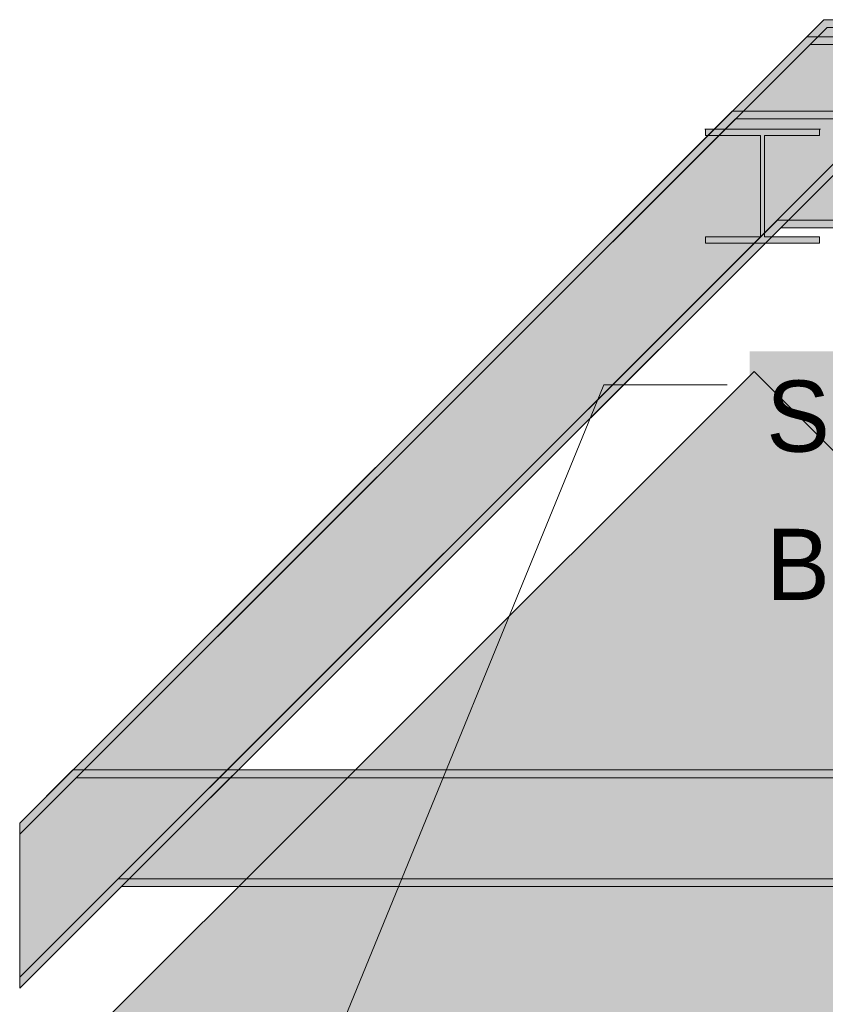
# Model space of a CAD drawing. Header units: millimetres. Extents: x 17 to 413, y 4 to 292.
# Tile 18 of 207: x 45 to 59, y 189 to 206. Entities that reach past the tile are written whole.
import ezdxf

# ---------------------------------------------------------------- set-up
doc = ezdxf.new("R2010")
doc.units = ezdxf.units.MM
for name, color, linetype in [('FILL-WHITE', 7, 'Continuous'), ('LINE-CORE', 7, 'Continuous'), ('LINE-INK', 7, 'Continuous'), ('TEXT-INK', 7, 'Continuous')]:
    doc.layers.add(name, color=color, linetype=linetype)

msp = doc.modelspace()

# ---------------------------------------------------------------- hatches: boundary and pattern name
at = {"layer": 'FILL-WHITE', "true_color": 0xffffff}
h = msp.add_hatch(color=7, dxfattribs=at)
h.dxf.hatch_style = 1
h.paths.add_polyline_path([(59.167, 206.292), (84.342, 206.292), (84.342, 206.154), (59.225, 206.154), (44.825, 191.754), (44.825, 191.95)])
h = msp.add_hatch(color=7, dxfattribs=at)
h.dxf.hatch_style = 1
h.paths.add_polyline_path([(59.167, 206.292), (59.166, 206.292), (59.167, 206.292), (59.167, 206.292), (84.342, 206.292), (84.342, 206.154), (59.225, 206.154), (44.825, 191.754), (44.825, 191.95)])
h = msp.add_hatch(color=7, dxfattribs=at)
h.dxf.hatch_style = 1
h.paths.add_polyline_path([(59.167, 206.292), (89.562, 206.292), (89.562, 206.154), (59.225, 206.154), (44.825, 191.754), (44.825, 191.95)])
h = msp.add_hatch(color=7, dxfattribs=at)
h.dxf.hatch_style = 1
h.paths.add_polyline_path([(59.167, 206.292), (59.166, 206.292), (59.167, 206.292), (59.167, 206.292), (89.562, 206.292), (89.562, 206.154), (59.225, 206.154), (44.825, 191.754), (44.825, 191.95)])
h = msp.add_hatch(color=7, dxfattribs=at)
h.dxf.hatch_style = 1
h.paths.add_polyline_path([(59.225, 206.154), (84.342, 206.154), (84.342, 204.348), (59.972, 204.348), (44.825, 189.201), (44.825, 191.754)])
h = msp.add_hatch(color=7, dxfattribs=at)
h.dxf.hatch_style = 1
h.paths.add_polyline_path([(59.225, 206.154), (84.342, 206.154), (84.342, 204.348), (59.972, 204.348), (44.825, 189.201), (44.825, 191.754)])
h = msp.add_hatch(color=7, dxfattribs=at)
h.dxf.hatch_style = 1
h.paths.add_polyline_path([(59.225, 206.154), (89.562, 206.154), (89.562, 204.348), (59.972, 204.348), (44.825, 189.201), (44.825, 191.754)])
h = msp.add_hatch(color=7, dxfattribs=at)
h.dxf.hatch_style = 1
h.paths.add_polyline_path([(59.225, 206.154), (89.562, 206.154), (89.562, 204.348), (59.972, 204.348), (44.825, 189.201), (44.825, 191.754)])
h = msp.add_hatch(color=7, dxfattribs=at)
h.dxf.hatch_style = 1
h.paths.add_polyline_path([(58.863, 205.988), (84.342, 205.988), (84.342, 205.85), (58.921, 205.85), (44.825, 191.754), (44.825, 191.95)])
h = msp.add_hatch(color=7, dxfattribs=at)
h.dxf.hatch_style = 1
h.paths.add_polyline_path([(58.863, 205.988), (84.342, 205.988), (84.342, 205.85), (58.921, 205.85), (44.825, 191.754), (44.825, 191.95)])
h = msp.add_hatch(color=7, dxfattribs=at)
h.dxf.hatch_style = 1
h.paths.add_polyline_path([(58.862, 205.988), (58.863, 205.988), (58.863, 205.988)])
h = msp.add_hatch(color=7, dxfattribs=at)
h.dxf.hatch_style = 1
h.paths.add_polyline_path([(58.921, 205.85), (84.342, 205.85), (84.342, 204.044), (59.668, 204.044), (44.825, 189.201), (44.825, 191.754)])
h = msp.add_hatch(color=7, dxfattribs=at)
h.dxf.hatch_style = 1
h.paths.add_polyline_path([(58.921, 205.85), (84.342, 205.85), (84.342, 204.044), (59.668, 204.044), (44.825, 189.201), (44.825, 191.754)])
h = msp.add_hatch(color=7, dxfattribs=at)
h.dxf.hatch_style = 1
h.paths.add_polyline_path([(57.535, 204.66), (89.562, 204.66), (89.562, 204.522), (57.593, 204.522), (44.825, 191.754), (44.825, 191.95)])
h = msp.add_hatch(color=7, dxfattribs=at)
h.dxf.hatch_style = 1
h.paths.add_polyline_path([(57.535, 204.66), (57.534, 204.66), (57.535, 204.66), (57.535, 204.66), (89.562, 204.66), (89.562, 204.522), (57.593, 204.522), (44.825, 191.754), (44.825, 191.95)])
h = msp.add_hatch(color=7, dxfattribs=at)
h.dxf.hatch_style = 1
h.paths.add_polyline_path([(57.593, 204.522), (89.562, 204.522), (89.562, 202.716), (58.34, 202.716), (44.825, 189.201), (44.825, 191.754)])
h = msp.add_hatch(color=7, dxfattribs=at)
h.dxf.hatch_style = 1
h.paths.add_polyline_path([(57.593, 204.522), (89.562, 204.522), (89.562, 202.716), (58.34, 202.716), (44.825, 189.201), (44.825, 191.754)])
h = msp.add_hatch(color=7, dxfattribs=at)
h.dxf.hatch_style = 1
h.paths.add_polyline_path([(59.972, 204.348), (84.342, 204.348), (84.342, 204.21), (60.03, 204.21), (44.825, 189.005), (44.825, 189.201)])
h = msp.add_hatch(color=7, dxfattribs=at)
h.dxf.hatch_style = 1
h.paths.add_polyline_path([(59.972, 204.348), (59.971, 204.348), (59.972, 204.348), (59.972, 204.348), (84.342, 204.348), (84.342, 204.21), (60.03, 204.21), (44.825, 189.005), (44.825, 189.201)])
h = msp.add_hatch(color=7, dxfattribs=at)
h.dxf.hatch_style = 1
h.paths.add_polyline_path([(59.972, 204.348), (89.562, 204.348), (89.562, 204.21), (60.03, 204.21), (44.825, 189.005), (44.825, 189.201)])
h = msp.add_hatch(color=7, dxfattribs=at)
h.dxf.hatch_style = 1
h.paths.add_polyline_path([(59.972, 204.348), (59.971, 204.348), (59.972, 204.348), (59.972, 204.348), (89.562, 204.348), (89.562, 204.21), (60.03, 204.21), (44.825, 189.005), (44.825, 189.201)])
h = msp.add_hatch(color=7, dxfattribs=at)
h.dxf.hatch_style = 1
h.paths.add_polyline_path([(57.043, 204.338), (57.043, 204.338), (57.052, 204.337), (57.055, 204.336), (59.092, 204.336), (59.092, 204.223), (58.108, 204.223), (58.108, 202.417), (59.092, 202.417), (59.092, 202.304), (57.055, 202.304), (57.055, 202.417), (58.039, 202.417), (58.039, 204.223), (57.055, 204.223), (57.055, 204.336), (57.043, 204.337)])
h = msp.add_hatch(color=7, dxfattribs=at)
h.dxf.hatch_style = 1
h.paths.add_polyline_path([(57.043, 204.338), (57.043, 204.338), (57.052, 204.337), (57.055, 204.336), (59.092, 204.336), (59.092, 204.223), (58.108, 204.223), (58.108, 202.417), (59.092, 202.417), (59.092, 202.304), (57.055, 202.304), (57.055, 202.417), (58.039, 202.417), (58.039, 204.223), (57.055, 204.223), (57.055, 204.336), (57.043, 204.337)])
h = msp.add_hatch(color=7, dxfattribs=at)
h.dxf.hatch_style = 1
h.paths.add_polyline_path([(57.043, 204.338), (57.043, 204.338), (57.052, 204.337), (57.055, 204.336), (59.092, 204.336), (59.092, 204.223), (58.108, 204.223), (58.108, 202.417), (59.092, 202.417), (59.092, 202.304), (57.055, 202.304), (57.055, 202.417), (58.039, 202.417), (58.039, 204.223), (57.055, 204.223), (57.055, 204.336), (57.043, 204.337)])
h = msp.add_hatch(color=7, dxfattribs=at)
h.dxf.hatch_style = 1
h.paths.add_polyline_path([(57.055, 202.417), (58.039, 202.417), (58.039, 204.223), (57.055, 204.223), (57.055, 204.336), (59.092, 204.336), (59.092, 204.223), (58.108, 204.223), (58.108, 202.417), (59.092, 202.417), (59.092, 202.304), (57.055, 202.304)])
h = msp.add_hatch(color=7, dxfattribs=at)
h.dxf.hatch_style = 1
h.paths.add_polyline_path([(57.055, 202.417), (58.039, 202.417), (58.039, 204.223), (57.055, 204.223), (57.055, 204.336), (59.092, 204.336), (59.092, 204.223), (58.108, 204.223), (58.108, 202.417), (59.092, 202.417), (59.092, 202.304), (57.055, 202.304)])
h = msp.add_hatch(color=7, dxfattribs=at)
h.dxf.hatch_style = 1
h.paths.add_polyline_path([(57.055, 202.417), (58.039, 202.417), (58.039, 204.223), (57.055, 204.223), (57.055, 204.336), (59.092, 204.336), (59.092, 204.223), (58.108, 204.223), (58.108, 202.417), (59.092, 202.417), (59.092, 202.304), (57.055, 202.304)])
h = msp.add_hatch(color=7, dxfattribs=at)
h.dxf.hatch_style = 1
h.paths.add_polyline_path([(59.105, 204.338), (59.105, 204.338), (59.105, 204.337), (59.092, 204.336)])
h = msp.add_hatch(color=7, dxfattribs=at)
h.dxf.hatch_style = 1
h.paths.add_polyline_path([(59.105, 204.338), (59.105, 204.338), (59.105, 204.337), (59.092, 204.336)])
h = msp.add_hatch(color=7, dxfattribs=at)
h.dxf.hatch_style = 1
h.paths.add_polyline_path([(59.105, 204.338), (59.105, 204.338), (59.105, 204.337), (59.092, 204.336)])
h = msp.add_hatch(color=7, dxfattribs=at)
h.dxf.hatch_style = 1
h.paths.add_polyline_path([(59.668, 204.044), (84.342, 204.044), (84.342, 203.906), (59.726, 203.906), (44.825, 189.005), (44.825, 189.201)])
h = msp.add_hatch(color=7, dxfattribs=at)
h.dxf.hatch_style = 1
h.paths.add_polyline_path([(59.668, 204.044), (59.667, 204.044), (59.668, 204.044), (59.668, 204.044), (84.342, 204.044), (84.342, 203.906), (59.726, 203.906), (44.825, 189.005), (44.825, 189.201)])
h = msp.add_hatch(color=7, dxfattribs=at)
h.dxf.hatch_style = 1
h.paths.add_polyline_path([(58.34, 202.716), (89.562, 202.716), (89.562, 202.578), (58.398, 202.578), (44.825, 189.005), (44.825, 189.201)])
h = msp.add_hatch(color=7, dxfattribs=at)
h.dxf.hatch_style = 1
h.paths.add_polyline_path([(58.34, 202.716), (89.562, 202.716), (89.562, 202.578), (58.398, 202.578), (44.825, 189.005), (44.825, 189.201)])
h = msp.add_hatch(color=7, dxfattribs=at)
h.dxf.hatch_style = 1
h.paths.add_polyline_path([(58.339, 202.716), (58.34, 202.716), (58.34, 202.716)])
h = msp.add_hatch(color=7, dxfattribs=at)
h.dxf.hatch_style = 1
h.paths.add_polyline_path([(57.842, 194.98), (82.757, 194.98), (82.757, 200.372), (57.842, 200.372)])
h = msp.add_hatch(color=7, dxfattribs=at)
h.dxf.hatch_style = 1
h.paths.add_polyline_path([(57.922, 200.015), (74.666, 183.271), (74.666, 181.772), (44.825, 181.772), (44.825, 186.918)])
h = msp.add_hatch(color=7, dxfattribs=at)
h.dxf.hatch_style = 1
h.paths.add_polyline_path([(57.922, 200.015), (74.666, 183.271), (74.666, 181.772), (44.825, 181.772), (44.825, 186.918)])
h = msp.add_hatch(color=7, dxfattribs=at)
h.dxf.hatch_style = 1
h.paths.add_polyline_path([(45.775, 192.9), (89.562, 192.9), (89.562, 192.762), (45.833, 192.762), (44.825, 191.754), (44.825, 191.95)])
h = msp.add_hatch(color=7, dxfattribs=at)
h.dxf.hatch_style = 1
h.paths.add_polyline_path([(45.775, 192.9), (89.562, 192.9), (89.562, 192.762), (45.833, 192.762), (44.825, 191.754), (44.825, 191.95)])
h = msp.add_hatch(color=7, dxfattribs=at)
h.dxf.hatch_style = 1
h.paths.add_polyline_path([(45.774, 192.9), (45.775, 192.9), (45.775, 192.9)])
h = msp.add_hatch(color=7, dxfattribs=at)
h.dxf.hatch_style = 1
h.paths.add_polyline_path([(45.833, 192.762), (89.562, 192.762), (89.562, 190.956), (46.58, 190.956), (44.825, 189.201), (44.825, 191.754)])
h = msp.add_hatch(color=7, dxfattribs=at)
h.dxf.hatch_style = 1
h.paths.add_polyline_path([(45.833, 192.762), (89.562, 192.762), (89.562, 190.956), (46.58, 190.956), (44.825, 189.201), (44.825, 191.754)])
h = msp.add_hatch(color=7, dxfattribs=at)
h.dxf.hatch_style = 1
h.paths.add_polyline_path([(46.58, 190.956), (89.562, 190.956), (89.562, 190.818), (46.638, 190.818), (44.825, 189.005), (44.825, 189.201)])
h = msp.add_hatch(color=7, dxfattribs=at)
h.dxf.hatch_style = 1
h.paths.add_polyline_path([(46.58, 190.956), (89.562, 190.956), (89.562, 190.818), (46.638, 190.818), (44.825, 189.005), (44.825, 189.201)])
h = msp.add_hatch(color=7, dxfattribs=at)
h.dxf.hatch_style = 1
h.paths.add_polyline_path([(46.579, 190.956), (46.58, 190.956), (46.58, 190.956)])

# ---------------------------------------------------------------- linework, layer by layer
at = {"layer": 'LINE-CORE', "lineweight": 5}
for points in [[(59.167, 206.292), (84.342, 206.292), (84.342, 206.292), (84.342, 206.292), (84.342, 206.292), (84.342, 206.154), (59.225, 206.154), (44.825, 191.754), (44.825, 191.95)], [(59.167, 206.292), (59.166, 206.292), (59.167, 206.292), (59.167, 206.292), (84.342, 206.292), (84.342, 206.154), (59.225, 206.154), (44.825, 191.754), (44.825, 191.95)], [(59.167, 206.292), (89.562, 206.292), (89.562, 206.292), (89.562, 206.154), (59.225, 206.154), (44.825, 191.754), (44.825, 191.95)], [(59.167, 206.292), (59.166, 206.292), (59.167, 206.292), (59.167, 206.292), (89.562, 206.292), (89.562, 206.154), (59.225, 206.154), (44.825, 191.754), (44.825, 191.95)], [(59.225, 206.154), (84.342, 206.154), (84.342, 206.154), (84.342, 204.348), (59.972, 204.348), (44.825, 189.201), (44.825, 191.754)], [(59.225, 206.154), (84.342, 206.154), (84.342, 204.348), (59.972, 204.348), (44.825, 189.201), (44.825, 191.754)], [(59.225, 206.154), (89.562, 206.154), (89.562, 204.348), (59.972, 204.348), (44.825, 189.201), (44.825, 191.754)], [(59.225, 206.154), (59.225, 206.154), (89.562, 206.154), (89.562, 204.348), (59.972, 204.348), (44.825, 189.201), (44.825, 191.754)], [(58.863, 205.988), (84.342, 205.988), (84.342, 205.988), (84.342, 205.85), (58.921, 205.85), (44.825, 191.754), (44.825, 191.95)], [(58.863, 205.988), (84.342, 205.988), (84.342, 205.85), (58.921, 205.85), (44.825, 191.754), (44.825, 191.95)], [(58.862, 205.988), (58.863, 205.988), (58.863, 205.988)], [(58.921, 205.85), (58.921, 205.85), (84.342, 205.85), (84.342, 205.85), (84.342, 205.85), (84.342, 205.85), (84.342, 204.044), (59.668, 204.044), (44.825, 189.201), (44.825, 191.754)], [(58.921, 205.85), (58.921, 205.85), (84.342, 205.85), (84.342, 204.044), (84.342, 204.044), (59.668, 204.044), (44.825, 189.201), (44.825, 191.754)], [(57.535, 204.66), (89.562, 204.66), (89.562, 204.66), (89.562, 204.66), (89.562, 204.66), (89.562, 204.522), (57.593, 204.522), (44.825, 191.754), (44.825, 191.95)], [(57.535, 204.66), (57.534, 204.66), (57.535, 204.66), (57.535, 204.66), (89.562, 204.66), (89.562, 204.522), (57.593, 204.522), (44.825, 191.754), (44.825, 191.95)], [(57.593, 204.522), (89.562, 204.522), (89.562, 204.522), (89.562, 204.522), (89.562, 204.522), (89.562, 202.716), (58.34, 202.716), (44.825, 189.201), (44.825, 191.754)], [(57.593, 204.522), (57.593, 204.522), (57.593, 204.522), (57.593, 204.522), (57.593, 204.522), (89.562, 204.522), (89.562, 202.716), (89.562, 202.716), (58.34, 202.716), (44.825, 189.201), (44.825, 191.754)], [(59.972, 204.348), (84.342, 204.348), (84.342, 204.21), (60.03, 204.21), (44.825, 189.005), (44.825, 189.201)], [(59.972, 204.348), (59.971, 204.348), (59.972, 204.348), (59.972, 204.348), (84.342, 204.348), (84.342, 204.21), (60.03, 204.21), (44.825, 189.005), (44.825, 189.201)], [(59.972, 204.348), (89.562, 204.348), (89.562, 204.348), (89.562, 204.21), (60.03, 204.21), (44.825, 189.005), (44.825, 189.201)], [(59.972, 204.348), (59.971, 204.348), (59.972, 204.348), (59.972, 204.348), (89.562, 204.348), (89.562, 204.21), (60.03, 204.21), (44.825, 189.005), (44.825, 189.201)], [(57.043, 204.338), (57.043, 204.338), (57.052, 204.337), (57.055, 204.336), (59.092, 204.336), (59.092, 204.223), (58.108, 204.223), (58.108, 202.417), (59.092, 202.417), (59.092, 202.304), (57.055, 202.304), (57.055, 202.417), (58.039, 202.417), (58.039, 204.223), (57.055, 204.223), (57.055, 204.336), (57.043, 204.337)], [(57.043, 204.338), (57.043, 204.338), (57.052, 204.337), (57.055, 204.336), (59.092, 204.336), (59.092, 204.223), (58.108, 204.223), (58.108, 202.417), (59.092, 202.417), (59.092, 202.304), (57.055, 202.304), (57.055, 202.417), (58.039, 202.417), (58.039, 204.223), (57.055, 204.223), (57.055, 204.336), (57.043, 204.337)], [(57.043, 204.338), (57.043, 204.338), (57.052, 204.337), (57.055, 204.336), (59.092, 204.336), (59.092, 204.223), (58.108, 204.223), (58.108, 202.417), (59.092, 202.417), (59.092, 202.304), (57.055, 202.304), (57.055, 202.417), (58.039, 202.417), (58.039, 204.223), (57.055, 204.223), (57.055, 204.336), (57.043, 204.337)], [(57.055, 202.417), (58.039, 202.417), (58.039, 204.223), (57.055, 204.223), (57.055, 204.336), (59.092, 204.336), (59.092, 204.336), (59.092, 204.223), (58.108, 204.223), (58.108, 202.417), (59.092, 202.417), (59.092, 202.304), (57.055, 202.304)], [(57.055, 202.417), (58.039, 202.417), (58.039, 204.223), (57.055, 204.223), (57.055, 204.336), (59.092, 204.336), (59.092, 204.336), (59.092, 204.223), (58.108, 204.223), (58.108, 202.417), (59.092, 202.417), (59.092, 202.304), (57.055, 202.304)], [(57.055, 202.417), (58.039, 202.417), (58.039, 204.223), (57.055, 204.223), (57.055, 204.336), (59.092, 204.336), (59.092, 204.336), (59.092, 204.223), (58.108, 204.223), (58.108, 202.417), (59.092, 202.417), (59.092, 202.304), (57.055, 202.304)], [(59.105, 204.338), (59.105, 204.338), (59.105, 204.337), (59.092, 204.336)], [(59.105, 204.338), (59.105, 204.338), (59.105, 204.337), (59.092, 204.336)], [(59.105, 204.338), (59.105, 204.338), (59.105, 204.337), (59.092, 204.336)], [(59.668, 204.044), (59.668, 204.044), (59.668, 204.044), (59.668, 204.044), (84.342, 204.044), (84.342, 203.906), (59.726, 203.906), (44.825, 189.005), (44.825, 189.201)], [(59.668, 204.044), (59.667, 204.044), (59.668, 204.044), (59.668, 204.044), (84.342, 204.044), (84.342, 203.906), (84.342, 203.906), (59.726, 203.906), (44.825, 189.005), (44.825, 189.201)], [(58.34, 202.716), (58.34, 202.716), (58.34, 202.716), (58.34, 202.716), (89.562, 202.716), (89.562, 202.716), (89.562, 202.578), (58.398, 202.578), (44.825, 189.005), (44.825, 189.201)], [(58.34, 202.716), (89.562, 202.716), (89.562, 202.578), (58.398, 202.578), (44.825, 189.005), (44.825, 189.201)], [(58.339, 202.716), (58.34, 202.716), (58.34, 202.716)], [(57.922, 200.015), (74.666, 183.271), (74.666, 181.772), (44.825, 181.772), (44.825, 186.918)], [(57.922, 200.015), (74.666, 183.271), (74.666, 181.772), (44.825, 181.772), (44.825, 186.918)], [(45.775, 192.9), (45.775, 192.9), (45.775, 192.9), (89.562, 192.9), (89.562, 192.762), (45.833, 192.762), (44.825, 191.754), (44.825, 191.95)], [(45.775, 192.9), (89.562, 192.9), (89.562, 192.762), (45.833, 192.762), (44.825, 191.754), (44.825, 191.95)], [(45.774, 192.9), (45.775, 192.9), (45.775, 192.9)], [(45.833, 192.762), (45.833, 192.762), (89.562, 192.762), (89.562, 190.956), (46.58, 190.956), (44.825, 189.201), (44.825, 191.754)], [(45.833, 192.762), (45.833, 192.762), (89.562, 192.762), (89.562, 190.956), (46.58, 190.956), (44.825, 189.201), (44.825, 191.754)], [(46.58, 190.956), (46.58, 190.956), (89.562, 190.956), (89.562, 190.818), (46.638, 190.818), (44.825, 189.005), (44.825, 189.201)], [(46.58, 190.956), (46.58, 190.956), (89.562, 190.956), (89.562, 190.818), (46.638, 190.818), (44.825, 189.005), (44.825, 189.201)], [(46.579, 190.956), (46.58, 190.956), (46.58, 190.956)]]:
    msp.add_lwpolyline(points, close=True, dxfattribs=at)
at = {"layer": 'LINE-INK', "lineweight": 5}
for p, q in [((46.242, 177.753), (55.242, 199.772)), ((55.242, 199.772), (57.442, 199.772))]:
    msp.add_line(p, q, dxfattribs=at)

# ---------------------------------------------------------------- texts
at = {"layer": 'TEXT-INK'}
for s, p in [('SF-S11 152X152X23 UC S355', (58.142, 198.581)), ('BOS +5.923 / TOS +6.075', (58.142, 195.935))]:
    msp.add_text(s, height=1.27, dxfattribs=at).set_placement(p)

doc.saveas('drawing.dxf')
